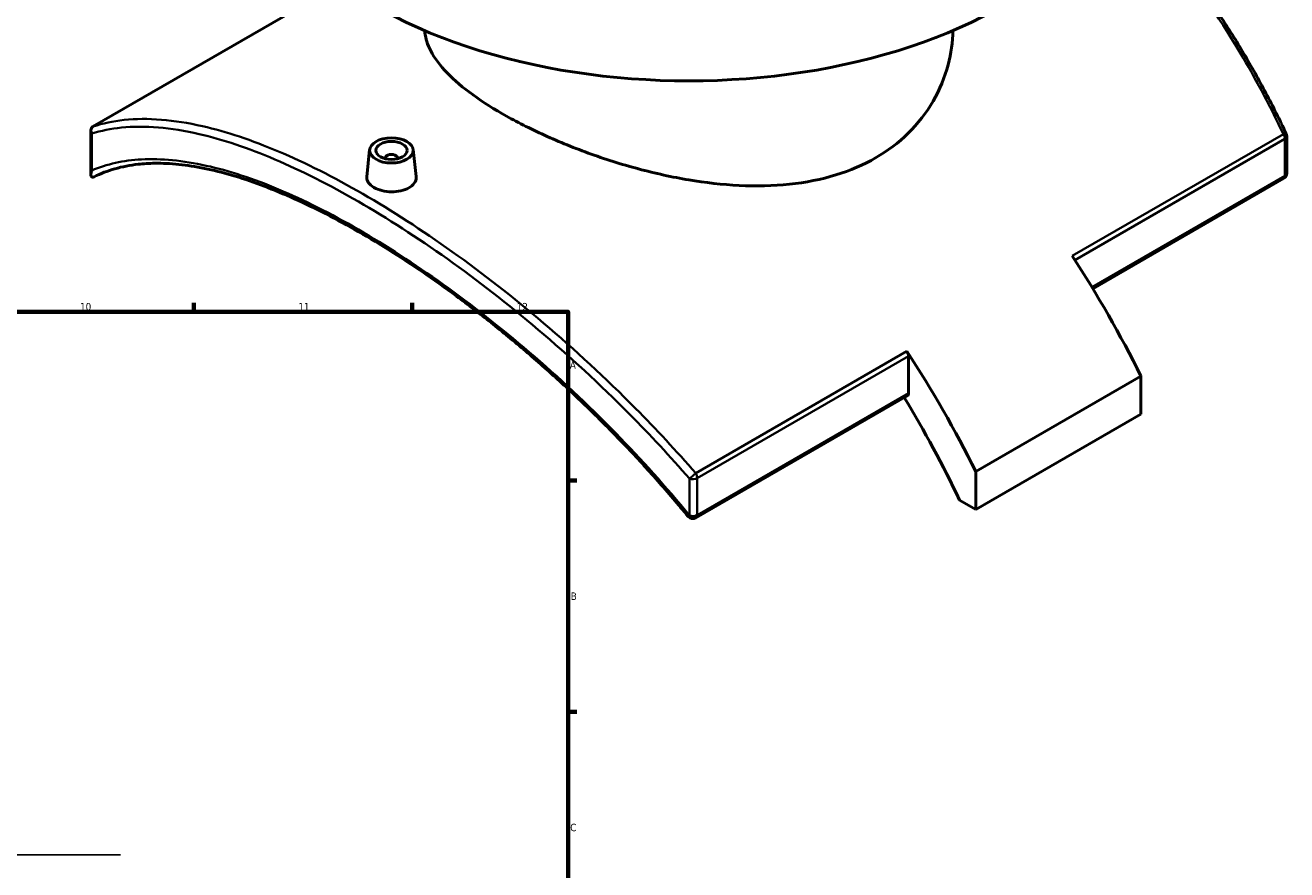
# Model space of a CAD drawing. Header units: millimetres. Extents: x -519 to 1053, y -190 to 832.
# Tile 9 of 10: x 647 to 1052, y 395 to 666. Entities that reach past the tile are written whole.
import ezdxf

# ---------------------------------------------------------------- set-up
doc = ezdxf.new("R2010")
doc.units = ezdxf.units.MM
for name, color, linetype, lineweight in [('Border (ANSI)', 7, 'Continuous', 70), ('Sketch Geometry (ANSI)', 7, 'Continuous', 25), ('Visible (ANSI)', 7, 'Continuous', 50), ('Visible Narrow (ANSI)', 7, 'Continuous', 35)]:
    doc.layers.add(name, color=color, linetype=linetype, lineweight=lineweight)
doc.styles.add('Note Text (ANSI)', font='tahoma.ttf')

# ---------------------------------------------------------------- blocks, each defined once
blk = doc.blocks.new('Borders Default Border')
at = {"layer": 'Border (ANSI)'}
for p, q in [((700.83, 574), (700.83, 576.8)), ((770.92, 574), (770.92, 576.8)), ((821, 519.75), (823.8, 519.75)), ((821, 445.5), (823.8, 445.5))]:
    blk.add_line(p, q, dxfattribs=at)
at = {"layer": 'Border (ANSI)', "flags": 128}
blk.add_lwpolyline([(20, 20), (20, 574), (821, 574), (821, 20), (20, 20)], dxfattribs=at)
at = {"layer": 'Border (ANSI)', "color": 5, "true_color": 0x0000ff, "char_height": 2.4, "attachment_point": 7, "style": 'Note Text (ANSI)'}
for s, insert in [('10', (664.35, 574.35)), ('11', (734.43, 574.4)), ('12', (804.52, 574.4)), ('A', (821.58, 555.68)), ('B', (821.87, 481.43)), ('C', (821.71, 407.13))]:
    blk.add_mtext(s, dxfattribs=dict(at, insert=insert))

msp = doc.modelspace()

# ---------------------------------------------------------------- linework, layer by layer
at = {"layer": 'Sketch Geometry (ANSI)'}
msp.add_line((257.51, 399.54), (677.3, 399.54), dxfattribs=at)
at = {"layer": 'Visible (ANSI)'}
for p, q in [((668.51, 633.46), (747.99, 679.35)), ((667.81, 618), (667.81, 632.23)), ((1051.73, 618.44), (1051.73, 630.29)), ((757.32, 626.03), (756.39, 617.34)), ((771.3, 626.03), (772.23, 617.36)), ((762.31, 623.33), (762.31, 623.14)), ((766.31, 623.33), (766.31, 623.14)), ((1050.73, 616.71), (989.47, 581.34)), ((930.3, 547.86), (930.3, 559.71)), ((1004.9, 553.32), (951.87, 522.7)), ((1004.9, 553.32), (1004.9, 541.08)), ((929.89, 546.94), (862.08, 507.8)), ((1004.9, 541.08), (951.87, 510.46)), ((951.87, 510.46), (951.87, 522.7)), ((946.66, 513.46), (951.87, 510.46))]:
    msp.add_line(p, q, dxfattribs=at)
for centre, start, end in [((1049.73, 630.29), 0, 25.3067), ((1049.73, 618.44), 300, 0), ((861.08, 509.53), 219.2386, 300)]:
    msp.add_arc(centre, 2, start, end, dxfattribs=at)
for centre, major_axis, start_param, end_param in [((859.77, 730.38), (-142.5, 0), 0, 3.141593), ((764.31, 623.33), (-2, 0), 2.963882, 6.460896), ((886.29, 512), (107.5, -186.2), 1.461157, 1.668216), ((928.89, 560.52), (1, -1.73), 0.785398, 1.668216), ((833.25, 481.39), (-107.5, 186.2), 4.60275, 4.809809), ((928.89, 548.68), (1, -1.73), 0, 0.785398), ((833.25, 481.39), (100, -173.21), 1.425655, 1.613093)]:
    msp.add_ellipse(centre, major_axis=major_axis, ratio=0.57735, start_param=start_param, end_param=end_param, dxfattribs=at)
for major_axis in [(-7, 0), (5, 0)]:
    msp.add_ellipse((764.31, 625.78), major_axis=major_axis, ratio=0.57735, dxfattribs=at)
for points, knots in [([(1051.54, 631.14), (1049.45, 635.56), (1047.28, 639.91), (1042.76, 648.46), (1040.41, 652.66), (1035.56, 660.88), (1033.04, 664.9), (1027.85, 672.74), (1025.18, 676.57), (1019.66, 683.99), (1016.82, 687.6), (1010.99, 694.56), (1007.99, 697.92), (1002.43, 703.78), (999.87, 706.33), (997.28, 708.79)], [4.572303, 4.572303, 4.572303, 4.572303, 6.051366, 6.051366, 7.530428, 7.530428, 9.00949, 9.00949, 10.488553, 10.488553, 11.967615, 11.967615, 13.446677, 13.446677, 14.65513, 14.65513, 14.65513, 14.65513]), ([(919.73, 623.39), (915.92, 621.19), (911.62, 619.32), (902.3, 616.46), (897.28, 615.47), (886.84, 614.37), (881.41, 614.27), (870.51, 614.8), (865.05, 615.43), (854.49, 617.2), (849.03, 618.4), (838.13, 621.32), (832.7, 623.04), (822.25, 626.83), (817.23, 628.91), (807.91, 633.2), (803.61, 635.42), (796, 639.82), (792.44, 642.13), (786.2, 646.82), (783.51, 649.2), (779.21, 653.93), (777.59, 656.28), (775.64, 660.51), (775.14, 662.4), (775.01, 664.24)], [0, 0, 0, 0, 1.617159, 1.617159, 3.234317, 3.234317, 4.851476, 4.851476, 6.468635, 6.468635, 8.084254, 8.084254, 9.699874, 9.699874, 11.315493, 11.315493, 12.931113, 12.931113, 14.546732, 14.546732, 16.162351, 16.162351, 17.777971, 17.777971, 19.137193, 19.137193, 19.137193, 19.137193]), ([(944.56, 664.25), (944.48, 660.64), (943.98, 656.91), (941.95, 649.22), (940.33, 645.26), (936.03, 637.84), (933.34, 634.38), (927.1, 628.26), (923.54, 625.59), (919.73, 623.39)], [45.395678, 45.395678, 45.395678, 45.395678, 46.872974, 46.872974, 48.490133, 48.490133, 50.107291, 50.107291, 51.72445, 51.72445, 51.72445, 51.72445]), ([(668.13, 631.18), (668.13, 631.19), (668.12, 631.19), (668.01, 631.37), (667.93, 631.56), (667.82, 631.95), (667.8, 632.14), (667.83, 632.55), (667.89, 632.76), (668.09, 633.12), (668.23, 633.27), (668.4, 633.39)], [-0.2883684, -0.2883684, -0.2883684, -0.2883684, -0.2876682, -0.2876682, -0.2190213, -0.2190213, -0.1515296, -0.1515296, -0.0725334, -0.0725334, 0, 0, 0, 0]), ([(859.53, 508.26), (856.36, 512.15), (853.11, 515.97), (846.46, 523.5), (843.07, 527.2), (836.16, 534.46), (832.65, 538.01), (825.55, 544.97), (821.95, 548.38), (814.69, 555.01), (811.03, 558.24), (803.68, 564.51), (799.98, 567.55), (792.58, 573.43), (788.87, 576.27), (781.48, 581.73), (777.79, 584.35), (770.46, 589.35), (766.82, 591.74), (759.6, 596.26), (756.02, 598.4), (748.97, 602.41), (745.48, 604.28), (738.63, 607.76), (735.26, 609.36), (728.66, 612.28), (725.42, 613.59), (719.1, 615.94), (716.01, 616.96), (710.01, 618.71), (707.09, 619.44), (701.43, 620.59), (698.69, 621.01), (693.39, 621.56), (690.84, 621.68), (686.53, 621.62), (684.74, 621.52), (680.41, 621.03), (677.93, 620.55), (673.21, 619.22), (670.97, 618.36), (668.85, 617.31)], [4.315605, 4.315605, 4.315605, 4.315605, 5.829519, 5.829519, 7.343433, 7.343433, 8.857347, 8.857347, 10.371261, 10.371261, 11.885175, 11.885175, 13.399089, 13.399089, 14.913003, 14.913003, 16.426917, 16.426917, 17.940831, 17.940831, 19.454745, 19.454745, 20.968659, 20.968659, 22.482573, 22.482573, 23.996487, 23.996487, 25.5104, 25.5104, 27.024314, 27.024314, 28.538228, 28.538228, 30.052142, 30.052142, 31.187578, 31.187578, 32.890731, 32.890731, 34.593884, 34.593884, 34.593884, 34.593884]), ([(668.4, 617.2), (668.3, 617.2), (668.21, 617.22), (668.03, 617.3), (667.95, 617.4), (667.81, 617.7), (667.79, 617.95), (667.87, 618.59), (667.97, 618.96), (668.12, 619.33), (668.13, 619.33), (668.13, 619.34)], [-0.577543, -0.577543, -0.577543, -0.577543, -0.5160915, -0.5160915, -0.4024521, -0.4024521, -0.2041519, -0.2041519, 0, 0, 0.0015349, 0.0015349, 0.0015349, 0.0015349]), ([(668.4, 617.2), (668.4, 617.2), (668.4, 617.2), (668.49, 617.2), (668.58, 617.21), (668.73, 617.26), (668.79, 617.28), (668.85, 617.31)], [0.36608376, 0.36608376, 0.36608376, 0.36608376, 0.36828299, 0.36828299, 0.41101172, 0.41101172, 0.43959787, 0.43959787, 0.43959787, 0.43959787]), ([(769.92, 613.77), (769.22, 613.36), (768.33, 613.01), (766.37, 612.57), (765.31, 612.47), (763.32, 612.5), (762.25, 612.63), (760.3, 613.13), (759.41, 613.48), (758, 614.3), (757.39, 614.81), (756.58, 615.91), (756.38, 616.51), (756.38, 617.16), (756.38, 617.25), (756.39, 617.34)], [0, 0, 0, 0, 0.29894, 0.29894, 0.59788, 0.59788, 0.896709, 0.896709, 1.195539, 1.195539, 1.494369, 1.494369, 1.793198, 1.793198, 1.841577, 1.841577, 1.841577, 1.841577]), ([(772.23, 617.36), (772.24, 617.26), (772.24, 617.16), (772.24, 616.48), (772.05, 615.85), (771.24, 614.69), (770.63, 614.17), (769.92, 613.77)], [4.135408, 4.135408, 4.135408, 4.135408, 4.1842761, 4.1842761, 4.4832159, 4.4832159, 4.7821558, 4.7821558, 4.7821558, 4.7821558])]:
    msp.add_open_spline(points, degree=3, knots=knots, dxfattribs=at)
msp.add_open_spline([(668.51, 633.46), (668.47, 633.44), (668.43, 633.41), (668.4, 633.39)], degree=3, dxfattribs=at)
at = {"layer": 'Visible Narrow (ANSI)'}
for p, q in [((668.13, 619.34), (668.13, 631.18)), ((1050.63, 631.03), (982.82, 591.89)), ((983.7, 590.54), (1051.14, 629.47)), ((1051.14, 629.47), (1051.14, 617.63)), ((1051.14, 617.63), (989.17, 581.85)), ((929.79, 561.27), (861.98, 522.12)), ((862.5, 520.56), (930.3, 559.71)), ((930.3, 547.86), (862.5, 508.71)), ((860, 520.4), (860, 508.56)), ((862.5, 508.71), (862.5, 520.56))]:
    msp.add_line(p, q, dxfattribs=at)
for centre, major_axis, ratio, start_param, end_param in [((1049.73, 630.29), (1.81, 0.85), 0.174433, 0, 0.970693), ((1049.73, 630.29), (1, -1.73), 0.57735, 0.785398, 1.668216), ((1049.73, 630.29), (2, 0), 0.57735, 5.497787, 6.283185), ((1049.73, 618.44), (1, -1.73), 0.57735, 0, 0.785398), ((1049.73, 618.44), (2, 0), 0.57735, 5.497787, 6.283185), ((861.08, 521.38), (-1.51, -1.31), 0.017815, 0.757934, 2.192729), ((861.08, 521.38), (2, 0), 0.57735, 4.142171, 5.497787), ((861.08, 521.38), (-1, 1.73), 0.57735, 3.926991, 4.809809), ((861.08, 509.53), (-1.55, -1.27), 0.050796, 0, 0.759008), ((861.08, 509.53), (-2, 0), 0.57735, 1.000579, 2.356194), ((861.08, 509.53), (1, -1.73), 0.57735, 0, 0.785398)]:
    msp.add_ellipse(centre, major_axis=major_axis, ratio=ratio, start_param=start_param, end_param=end_param, dxfattribs=at)
for points, knots in [([(996.93, 708.07), (1003.54, 701.76), (1009.87, 694.84), (1023.74, 677.6), (1031.03, 666.9), (1042.31, 647.66), (1046.62, 639.47), (1050.63, 631.03)], [-14.543054, -14.543054, -14.543054, -14.543054, -11.455471, -11.455471, -7.39025, -7.39025, -4.572303, -4.572303, -4.572303, -4.572303]), ([(861.98, 522.12), (855.77, 529.28), (849.31, 536.23), (833.11, 552.63), (823.18, 561.81), (803.42, 578.62), (793.59, 586.29), (774.11, 600.19), (764.47, 606.42), (755.12, 611.82), (745.77, 617.22), (736.71, 621.79), (719.48, 629.08), (711.31, 631.8), (694.45, 635.67), (686.03, 636.35), (674.97, 635.17), (671.64, 634.48), (668.51, 633.46)], [-30.735161, -30.735161, -30.735161, -30.735161, -27.91657, -27.91657, -23.851697, -23.851697, -19.921211, -19.921211, -15.990719, -15.990719, -15.990719, -12.060228, -12.060228, -8.129741, -8.129741, -3.368999, -3.368999, -1.151176, -1.151176, -1.151176, -1.151176]), ([(668.13, 631.18), (671.11, 632.11), (674.28, 632.74), (685.1, 633.85), (693.46, 633.15), (710.18, 629.27), (718.29, 626.54), (735.41, 619.28), (744.41, 614.74), (753.7, 609.37), (763, 604.01), (772.58, 597.82), (791.95, 584.02), (801.73, 576.41), (821.39, 559.75), (831.26, 550.65), (847.39, 534.39), (853.82, 527.5), (860, 520.4)], [1.246304, 1.246304, 1.246304, 1.246304, 3.368999, 3.368999, 8.129741, 8.129741, 12.060228, 12.060228, 15.990719, 15.990719, 15.990719, 19.921211, 19.921211, 23.851697, 23.851697, 27.91657, 27.91657, 30.735161, 30.735161, 30.735161, 30.735161]), ([(860, 508.56), (852.5, 517.72), (844.55, 526.57), (827.32, 544.2), (818, 552.91), (799.38, 568.87), (790.1, 576.16), (771.69, 589.36), (762.56, 595.27), (753.7, 600.39), (744.84, 605.5), (736.25, 609.82), (719.89, 616.7), (712.12, 619.26), (697.38, 622.55), (690.44, 623.23), (678.26, 622.57), (672.94, 621.39), (668.13, 619.34)], [4.315605, 4.315605, 4.315605, 4.315605, 7.866157, 7.866157, 11.729935, 11.729935, 15.47665, 15.47665, 19.22337, 19.22337, 19.22337, 22.97009, 22.97009, 26.716805, 26.716805, 30.580582, 30.580582, 34.131132, 34.131132, 34.131132, 34.131132])]:
    msp.add_open_spline(points, degree=3, knots=knots, dxfattribs=at)

# ---------------------------------------------------------------- block references
msp.add_blockref('Borders Default Border', (0, 0))

doc.saveas('drawing.dxf')
